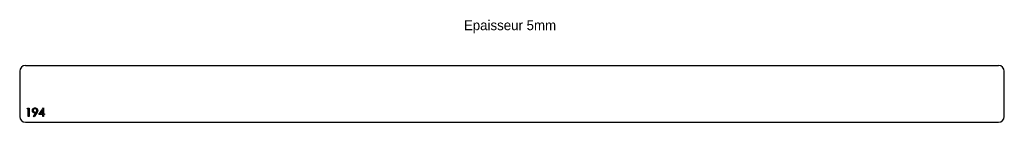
# Model space of a CAD drawing. Header units: millimetres. Extents: x 1992 to 3728, y 5210 to 5391.
import ezdxf

# ---------------------------------------------------------------- set-up
doc = ezdxf.new("R2010")
doc.units = ezdxf.units.MM

msp = doc.modelspace()

# ---------------------------------------------------------------- linework, layer by layer
at = {"color": 7, "linetype": 'Continuous', "lineweight": 25}
for p, q in [((1992, 5300), (1992, 5220)), ((2002, 5310), (3718, 5310)), ((3728, 5220), (3728, 5300)), ((2002, 5210), (3718, 5210))]:
    msp.add_line(p, q, dxfattribs=at)
at = {"color": 1, "linetype": 'Continuous', "lineweight": 25}
for p, q in [((2004.9, 5233.5), (2005.8, 5235)), ((2007.2, 5233.5), (2004.9, 5233.5)), ((2005.8, 5235), (2008.5, 5235)), ((2007.2, 5220), (2007.2, 5233.5)), ((2008.5, 5235), (2008.5, 5220)), ((2016.3, 5220.4), (2020.5, 5226.5)), ((2022, 5226.4), (2017.4, 5219.6)), ((2025.7, 5223.5), (2033.8, 5235.4)), ((2032.8, 5231.5), (2028.3, 5225)), ((2032.8, 5225), (2032.8, 5231.5)), ((2033.8, 5235.4), (2034.1, 5235.4)), ((2034.1, 5235.4), (2034.1, 5225)), ((2008.5, 5220), (2007.2, 5220)), ((2017.4, 5219.6), (2016.3, 5220.4)), ((2032.8, 5223.5), (2025.7, 5223.5)), ((2028.3, 5225), (2032.8, 5225)), ((2032.8, 5220), (2032.8, 5223.5)), ((2034.1, 5220), (2032.8, 5220)), ((2034.1, 5225), (2035.8, 5225)), ((2034.1, 5223.5), (2034.1, 5220)), ((2035.8, 5223.5), (2034.1, 5223.5)), ((2035.8, 5225), (2035.8, 5223.5))]:
    msp.add_line(p, q, dxfattribs=at)
at = {"color": 7, "linetype": 'Continuous', "lineweight": 25}
for centre, start, end in [((2002, 5300), 90, 180), ((3718, 5300), 0, 90), ((2002, 5220), 180, 270), ((3718, 5220), 270, 0)]:
    msp.add_arc(centre, 10, start, end, dxfattribs=at)
at = {"color": 1, "linetype": 'Continuous', "lineweight": 25}
for points, knots in [([(2014.3, 5230.8), (2014.3, 5231), (2014.3, 5231.4), (2014.4, 5232), (2014.6, 5232.6), (2014.9, 5233.1), (2015.2, 5233.6), (2015.7, 5234.1), (2016.1, 5234.4), (2016.7, 5234.8), (2017.2, 5235), (2017.8, 5235.2), (2018.4, 5235.4), (2018.9, 5235.4), (2019.1, 5235.4)], [0, 0, 0, 0, 0.085251, 0.16733, 0.248181, 0.3292, 0.409946, 0.490624, 0.573035, 0.658308, 0.744267, 0.828982, 0.913936, 1, 1, 1, 1]), ([(2018.9, 5226.3), (2018.7, 5226.4), (2018.4, 5226.4), (2018, 5226.4), (2017.5, 5226.5), (2017.1, 5226.7), (2016.7, 5226.8), (2016.3, 5227.1), (2016, 5227.3), (2015.6, 5227.6), (2015.3, 5228), (2015.1, 5228.3), (2014.8, 5228.7), (2014.6, 5229.1), (2014.5, 5229.5), (2014.4, 5229.9), (2014.3, 5230.3), (2014.3, 5230.6), (2014.3, 5230.8)], [0, 0, 0, 0, 0.0662937, 0.1301287, 0.1928587, 0.2543553, 0.315904, 0.3773311, 0.4401971, 0.5041658, 0.5680231, 0.630216, 0.6908487, 0.7510291, 0.8114692, 0.8727528, 0.9353919, 1, 1, 1, 1]), ([(2019, 5233.8), (2018.9, 5233.8), (2018.7, 5233.8), (2018.3, 5233.8), (2018, 5233.7), (2017.7, 5233.6), (2017.4, 5233.5), (2017.2, 5233.4), (2016.9, 5233.2), (2016.6, 5233), (2016.4, 5232.8), (2016.2, 5232.5), (2016, 5232.3), (2015.9, 5232), (2015.8, 5231.7), (2015.7, 5231.5), (2015.7, 5231.2), (2015.7, 5231), (2015.7, 5230.9)], [0, 0, 0, 0, 0.068694, 0.134778, 0.199487, 0.263268, 0.326432, 0.389997, 0.453778, 0.518838, 0.583547, 0.645058, 0.704835, 0.763548, 0.821902, 0.880035, 0.939123, 1, 1, 1, 1]), ([(2015.7, 5230.9), (2015.7, 5230.8), (2015.7, 5230.6), (2015.7, 5230.3), (2015.8, 5230), (2015.9, 5229.7), (2016.1, 5229.5), (2016.2, 5229.2), (2016.4, 5229), (2016.7, 5228.8), (2016.9, 5228.6), (2017.2, 5228.4), (2017.5, 5228.2), (2017.8, 5228.1), (2018.1, 5228), (2018.5, 5227.9), (2018.8, 5227.9), (2019, 5227.9), (2019.2, 5227.9)], [0, 0, 0, 0, 0.059555, 0.117452, 0.174484, 0.231792, 0.289281, 0.348775, 0.410548, 0.474727, 0.539758, 0.604124, 0.668392, 0.732043, 0.796688, 0.862871, 0.930444, 1, 1, 1, 1]), ([(2020.5, 5226.5), (2020.2, 5226.4), (2019.7, 5226.4), (2019.2, 5226.4), (2018.9, 5226.3)], [0, 0, 0, 0, 0.5079925, 1, 1, 1, 1]), ([(2022.4, 5230.9), (2022.4, 5231), (2022.4, 5231.2), (2022.3, 5231.5), (2022.3, 5231.7), (2022.1, 5232), (2022, 5232.3), (2021.8, 5232.5), (2021.6, 5232.8), (2021.4, 5233), (2021.2, 5233.2), (2020.9, 5233.4), (2020.6, 5233.5), (2020.3, 5233.6), (2020, 5233.7), (2019.7, 5233.8), (2019.4, 5233.8), (2019.1, 5233.8), (2019, 5233.8)], [0, 0, 0, 0, 0.060744, 0.119704, 0.177711, 0.235938, 0.294523, 0.354171, 0.415937, 0.480506, 0.545425, 0.609067, 0.672494, 0.735521, 0.799163, 0.864319, 0.930855, 1, 1, 1, 1]), ([(2019.1, 5235.4), (2019.3, 5235.4), (2019.7, 5235.4), (2020.3, 5235.2), (2020.9, 5235.1), (2021.4, 5234.8), (2021.9, 5234.5), (2022.4, 5234.1), (2022.8, 5233.6), (2023.1, 5233.1), (2023.4, 5232.5), (2023.6, 5232), (2023.7, 5231.4), (2023.7, 5231), (2023.7, 5230.8)], [0, 0, 0, 0, 0.08553, 0.168999, 0.251937, 0.335673, 0.419398, 0.501252, 0.583688, 0.667638, 0.751925, 0.834602, 0.916528, 1, 1, 1, 1]), ([(2019.2, 5227.9), (2019.3, 5227.9), (2019.5, 5227.9), (2019.8, 5227.9), (2020.2, 5228), (2020.5, 5228.1), (2020.8, 5228.2), (2021, 5228.4), (2021.3, 5228.6), (2021.5, 5228.8), (2021.7, 5229), (2021.9, 5229.2), (2022, 5229.5), (2022.2, 5229.7), (2022.3, 5230), (2022.3, 5230.3), (2022.4, 5230.6), (2022.4, 5230.8), (2022.4, 5230.9)], [0, 0, 0, 0, 0.072733, 0.141586, 0.20842, 0.272536, 0.335721, 0.39806, 0.459749, 0.522481, 0.584266, 0.644845, 0.703814, 0.761444, 0.819981, 0.878484, 0.938248, 1, 1, 1, 1]), ([(2023.7, 5230.8), (2023.7, 5230.6), (2023.7, 5230.3), (2023.6, 5229.8), (2023.5, 5229.3), (2023.4, 5228.9), (2023.2, 5228.6), (2023.1, 5228.3), (2023, 5228), (2022.8, 5227.7), (2022.6, 5227.4), (2022.5, 5227.1), (2022.2, 5226.7), (2022.1, 5226.5), (2022, 5226.4)], [0, 0, 0, 0, 0.098325, 0.199427, 0.305009, 0.415574, 0.473997, 0.536994, 0.603287, 0.674075, 0.749405, 0.828246, 0.91205, 1, 1, 1, 1])]:
    msp.add_open_spline(points, degree=3, knots=knots, dxfattribs=at)

# ---------------------------------------------------------------- texts
at = {"insert": (2775.2, 5389.8), "char_height": 17.5, "attachment_point": 1}
msp.add_mtext_dynamic_manual_height_columns('Epaisseur 5mm', width=326.111, gutter_width=87.5, heights=[0], dxfattribs=at)

doc.saveas('drawing.dxf')
